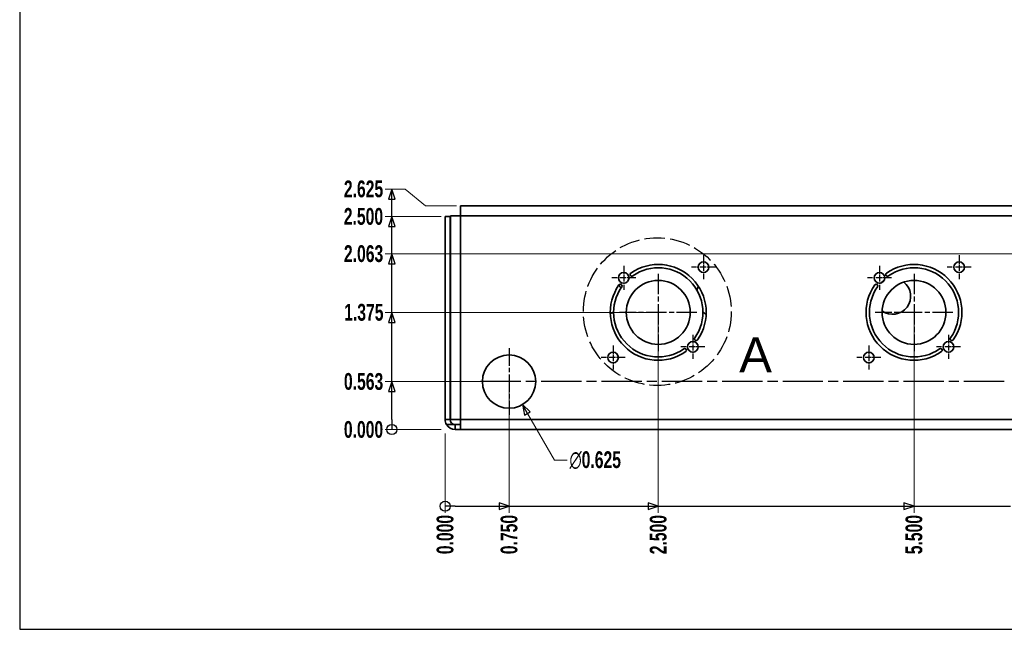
# Model space of a CAD drawing. Header units: millimetres. Extents: x 3 to 414, y 18 to 303.
# Tile 1 of 10: x 6 to 153, y 18 to 108. Entities that reach past the tile are written whole.
import ezdxf
from ezdxf.enums import TextEntityAlignment as Align

# ---------------------------------------------------------------- set-up
doc = ezdxf.new("R2010")
doc.units = ezdxf.units.MM
for name, pattern in [('CHAIN', [0.3543, 0.2362, -0.0295, 0.0591, -0.0295]), ('DASH_DOT', [0.182, 0.1181, -0.0295, 0.0049, -0.0295]), ('DASHED', [0.2068, 0.1655, -0.0413])]:
    doc.linetypes.add(name, pattern=pattern)
for name, color, linetype, lineweight in [('Center Mark(May)', 1, 'DASH_DOT', 25), ('Detail Circle Lines(May)', 1, 'DASHED', 25), ('Dimensions(May)', 7, 'Continuous', 25), ('Sketch Geometry(May)', 7, 'Continuous', 35), ('Symbols(May)', 7, 'Continuous', 25), ('Visible Edges(May)', 7, 'Continuous', 35), ('Visible Tangent Edges(May)', 7, 'Continuous', 35)]:
    doc.layers.add(name, color=color, linetype=linetype, lineweight=lineweight)
doc.styles.add('DEFAULT-MayBigText', font='arial.ttf')
doc.styles.add('DimISO-30 Roman 2.5', font='romab___.ttf', dxfattribs={"width": 0.7})
doc.styles.add('Text Style216', font='romab___.ttf', dxfattribs={"width": 0.8})
doc.styles.add('Text Style221', font='romab___.ttf', dxfattribs={"width": 0.9})
doc.styles.add('TitleVariablesH2_5-May', font='romab___.ttf', dxfattribs={"width": 0.7})
doc.dimstyles.new('ISO-30-May', dxfattribs={"dimtxt": 2.5, "dimasz": 1.5, "dimexe": 1, "dimexo": 0.6, "dimgap": 0.4, "dimtad": 0, "dimtoh": 1, "dimdec": 3, "dimlfac": 0.03937, "dimrnd": 1e-08, "dimzin": 0, "dimdsep": 46, "dimtxsty": 'DimISO-30 Roman 2.5', "dimblk": 'Filled-1', "dimcen": 0.09, "dimclrd": 132, "dimclre": 132, "dimclrt": 172, "dimazin": 0, "dimtfac": 1.1, "dimtmove": 0, "dimatfit": 3, "dimfxl": 0, "dimtolj": 1, "dimlwd": 18, "dimlwe": 18, "dimarcsym": 0})

# ---------------------------------------------------------------- blocks, each defined once
blk = doc.blocks.new('Borders A3_408x285')
at = {"layer": 'Sketch Geometry(May)', "color": 5, "linetype": 'Continuous', "lineweight": 25}
for p, q in [((6, 302.5), (6, 17.5)), ((6, 17.5), (414, 17.5))]:
    blk.add_line(p, q, dxfattribs=at)
at = {"layer": 'Symbols(May)', "color": 232}
for tag, style, width, p in [('Revision', 'Text Style216', 0.8, (260, 293.75)), ('Date', 'Text Style221', 0.9, (365, 293.75))]:
    blk.add_attdef(tag, text='', height=2.5, dxfattribs=dict(at, style=style, width=width)).set_placement(p, align=Align.MIDDLE_CENTER)
at = {"layer": 'Symbols(May)', "color": 232, "style": 'TitleVariablesH2_5-May', "width": 0.7}
blk.add_attdef('Revision_Note', text='', height=2.5, dxfattribs=at).set_placement((267, 293.75), align=Align.MIDDLE_LEFT)
blk = doc.blocks.new('2dDetail0')
at = {"layer": 'Detail Circle Lines(May)', "ltscale": 18.58045}
blk.add_circle((100.99, 64.85), 11.01, dxfattribs=at)
at = {"layer": 'Detail Circle Lines(May)', "insert": (113.18, 55.78), "char_height": 5.25, "attachment_point": 7, "style": 'DEFAULT-MayBigText'}
blk.add_mtext('A', dxfattribs=at)
blk = doc.blocks.new('*D81')
at = {"layer": 'Defpoints', "color": 0, "linetype": 'Continuous'}
for p in [(69.38, 47.27), (69.38, 47.27), (69.38, 34.84)]:
    blk.add_point(p, dxfattribs=at)
at = {"layer": 'Dimensions(May)', "color": 132, "linetype": 'Continuous', "lineweight": 18}
blk.add_line((69.38, 46.67), (69.38, 34.84), dxfattribs=at)
at = {"layer": 'Dimensions(May)', "color": 172, "linetype": 'Continuous', "lineweight": 20, "insert": (69.38, 31.62), "char_height": 2.5, "attachment_point": 5, "rotation": 90, "style": 'DimISO-30 Roman 2.5'}
blk.add_mtext('\\A1;0.000', dxfattribs=at)
blk = doc.blocks.new('Filled-1')
at = {"color": 0}
for p, q in [((0, 0), (-1, 0.333)), ((-1, 0.333), (-1, -0.333)), ((-1, 0), (0, 0)), ((-1, -0.333), (0, 0))]:
    blk.add_line(p, q, dxfattribs=at)
at = {"color": 0, "flags": 128}
blk.add_lwpolyline([(-1, -0.333), (0, 0)], dxfattribs=at)
at = {"color": 0}
blk.add_solid([(-1, -0.333), (0, 0), (-1, 0.333), (-1, -0.333)], dxfattribs=at)
blk = doc.blocks.new('*D82')
at = {"layer": 'Defpoints', "color": 0, "linetype": 'Continuous'}
for p in [(78.91, 54.42), (69.38, 47.27), (78.91, 34.84)]:
    blk.add_point(p, dxfattribs=at)
at = {"layer": 'Dimensions(May)', "color": 132, "linetype": 'Continuous', "lineweight": 18}
blk.add_line((78.91, 53.82), (78.91, 34.84), dxfattribs=at)
at = {"layer": 'Dimensions(May)', "color": 172, "linetype": 'Continuous', "lineweight": 20, "insert": (78.91, 31.62), "char_height": 2.5, "attachment_point": 5, "rotation": 90, "style": 'DimISO-30 Roman 2.5'}
blk.add_mtext('\\A1;0.750', dxfattribs=at)
blk = doc.blocks.new('*D83')
at = {"layer": 'Defpoints', "color": 0, "linetype": 'Continuous'}
for p in [(101.13, 64.73), (69.38, 47.27), (101.13, 34.84)]:
    blk.add_point(p, dxfattribs=at)
at = {"layer": 'Dimensions(May)', "color": 132, "linetype": 'Continuous', "lineweight": 18}
blk.add_line((101.13, 64.13), (101.13, 34.84), dxfattribs=at)
at = {"layer": 'Dimensions(May)', "color": 172, "linetype": 'Continuous', "lineweight": 20, "insert": (101.13, 31.61), "char_height": 2.5, "attachment_point": 5, "rotation": 90, "style": 'DimISO-30 Roman 2.5'}
blk.add_mtext('\\A1;2.500', dxfattribs=at)
blk = doc.blocks.new('*D84')
at = {"layer": 'Defpoints', "color": 0, "linetype": 'Continuous'}
for p in [(139.23, 64.73), (69.38, 47.27), (139.23, 34.84)]:
    blk.add_point(p, dxfattribs=at)
at = {"layer": 'Dimensions(May)', "color": 132, "linetype": 'Continuous', "lineweight": 18}
blk.add_line((139.23, 64.13), (139.23, 34.84), dxfattribs=at)
at = {"layer": 'Dimensions(May)', "color": 172, "linetype": 'Continuous', "lineweight": 20, "insert": (139.23, 31.61), "char_height": 2.5, "attachment_point": 5, "rotation": 90, "style": 'DimISO-30 Roman 2.5'}
blk.add_mtext('\\A1;5.500', dxfattribs=at)
blk = doc.blocks.new('*D85')
at = {"layer": 'Defpoints', "color": 0, "linetype": 'Continuous'}
for p in [(155.11, 54.42), (69.38, 47.27), (155.11, 34.84)]:
    blk.add_point(p, dxfattribs=at)
at = {"layer": 'Dimensions(May)', "color": 132, "linetype": 'Continuous', "lineweight": 18}
blk.add_line((155.11, 53.82), (155.11, 34.84), dxfattribs=at)
at = {"layer": 'Dimensions(May)', "color": 172, "linetype": 'Continuous', "lineweight": 20, "insert": (155.11, 31.62), "char_height": 2.5, "attachment_point": 5, "rotation": 90, "style": 'DimISO-30 Roman 2.5'}
blk.add_mtext('\\A1;6.750', dxfattribs=at)
blk = doc.blocks.new('*D86')
at = {"layer": 'Defpoints', "color": 0, "linetype": 'Continuous'}
for p in [(170.98, 64.73), (69.38, 47.27), (170.98, 34.84)]:
    blk.add_point(p, dxfattribs=at)
at = {"layer": 'Dimensions(May)', "color": 132, "linetype": 'Continuous', "lineweight": 18}
blk.add_line((170.98, 64.13), (170.98, 34.84), dxfattribs=at)
at = {"layer": 'Dimensions(May)', "color": 172, "linetype": 'Continuous', "lineweight": 20, "insert": (170.98, 31.61), "char_height": 2.5, "attachment_point": 5, "rotation": 90, "style": 'DimISO-30 Roman 2.5'}
blk.add_mtext('\\A1;8.000', dxfattribs=at)
blk = doc.blocks.new('*D87')
at = {"layer": 'Defpoints', "color": 0, "linetype": 'Continuous'}
for p in [(196.38, 59.97), (69.38, 47.27), (196.38, 34.84)]:
    blk.add_point(p, dxfattribs=at)
at = {"layer": 'Dimensions(May)', "color": 132, "linetype": 'Continuous', "lineweight": 18}
blk.add_line((196.38, 59.37), (196.38, 34.84), dxfattribs=at)
at = {"layer": 'Dimensions(May)', "color": 172, "linetype": 'Continuous', "lineweight": 20, "insert": (196.38, 31.02), "char_height": 2.5, "attachment_point": 5, "rotation": 90, "style": 'DimISO-30 Roman 2.5'}
blk.add_mtext('\\A1;10.000', dxfattribs=at)
blk = doc.blocks.new('*D88')
at = {"layer": 'Defpoints', "color": 0, "linetype": 'Continuous'}
for p in [(215.43, 59.97), (69.38, 47.27), (215.43, 34.84)]:
    blk.add_point(p, dxfattribs=at)
at = {"layer": 'Dimensions(May)', "color": 132, "linetype": 'Continuous', "lineweight": 18}
blk.add_line((215.43, 59.37), (215.43, 34.84), dxfattribs=at)
at = {"layer": 'Dimensions(May)', "color": 172, "linetype": 'Continuous', "lineweight": 20, "insert": (215.43, 31.02), "char_height": 2.5, "attachment_point": 5, "rotation": 90, "style": 'DimISO-30 Roman 2.5'}
blk.add_mtext('\\A1;11.500', dxfattribs=at)
blk = doc.blocks.new('*D89')
at = {"layer": 'Defpoints', "color": 0, "linetype": 'Continuous'}
for p in [(240.83, 66.32), (69.38, 47.27), (240.83, 34.84)]:
    blk.add_point(p, dxfattribs=at)
at = {"layer": 'Dimensions(May)', "color": 132, "linetype": 'Continuous', "lineweight": 18}
blk.add_line((240.83, 65.72), (240.83, 34.84), dxfattribs=at)
at = {"layer": 'Dimensions(May)', "color": 172, "linetype": 'Continuous', "lineweight": 20, "insert": (240.83, 31.02), "char_height": 2.5, "attachment_point": 5, "rotation": 90, "style": 'DimISO-30 Roman 2.5'}
blk.add_mtext('\\A1;13.500', dxfattribs=at)
blk = doc.blocks.new('*D90')
at = {"layer": 'Defpoints', "color": 0, "linetype": 'Continuous'}
for p in [(274.17, 66.32), (69.38, 47.27), (274.17, 34.84)]:
    blk.add_point(p, dxfattribs=at)
at = {"layer": 'Dimensions(May)', "color": 132, "linetype": 'Continuous', "lineweight": 18}
blk.add_line((274.17, 65.72), (274.17, 34.84), dxfattribs=at)
at = {"layer": 'Dimensions(May)', "color": 172, "linetype": 'Continuous', "lineweight": 20, "insert": (274.17, 31.02), "char_height": 2.5, "attachment_point": 5, "rotation": 90, "style": 'DimISO-30 Roman 2.5'}
blk.add_mtext('\\A1;16.125', dxfattribs=at)
blk = doc.blocks.new('*D91')
at = {"layer": 'Defpoints', "color": 0, "linetype": 'Continuous'}
for p in [(307.51, 61.18), (69.38, 47.27), (307.51, 34.84)]:
    blk.add_point(p, dxfattribs=at)
at = {"layer": 'Dimensions(May)', "color": 132, "linetype": 'Continuous', "lineweight": 18}
blk.add_line((307.51, 60.58), (307.51, 34.84), dxfattribs=at)
at = {"layer": 'Dimensions(May)', "color": 172, "linetype": 'Continuous', "lineweight": 20, "insert": (307.51, 31.02), "char_height": 2.5, "attachment_point": 5, "rotation": 90, "style": 'DimISO-30 Roman 2.5'}
blk.add_mtext('\\A1;18.750', dxfattribs=at)
blk = doc.blocks.new('*D92')
at = {"layer": 'Defpoints', "color": 0, "linetype": 'Continuous'}
for p in [(323.38, 48.77), (69.38, 47.27), (323.38, 34.84)]:
    blk.add_point(p, dxfattribs=at)
at = {"layer": 'Dimensions(May)', "color": 132, "linetype": 'Continuous', "lineweight": 18}
blk.add_line((323.38, 48.17), (323.38, 34.84), dxfattribs=at)
at = {"layer": 'Dimensions(May)', "color": 172, "linetype": 'Continuous', "lineweight": 20, "insert": (323.38, 30.96), "char_height": 2.5, "attachment_point": 5, "rotation": 90, "style": 'DimISO-30 Roman 2.5'}
blk.add_mtext('\\A1;20.000', dxfattribs=at)
blk = doc.blocks.new('2dTransSymbol5')
at = {"layer": 'Dimensions(May)'}
for p, q in [((70.88, 35.84), (69.38, 35.84)), ((70.88, 35.84), (77.41, 35.84)), ((78.91, 35.84), (77.41, 36.34)), ((77.41, 36.34), (77.41, 35.34)), ((77.41, 35.84), (78.91, 35.84)), ((77.41, 35.34), (78.91, 35.84)), ((78.91, 35.84), (99.63, 35.84)), ((101.13, 35.84), (99.63, 36.34)), ((99.63, 36.34), (99.63, 35.34)), ((99.63, 35.84), (101.13, 35.84)), ((99.63, 35.34), (101.13, 35.84)), ((101.13, 35.84), (137.73, 35.84)), ((139.23, 35.84), (137.73, 36.34)), ((137.73, 36.34), (137.73, 35.34)), ((137.73, 35.84), (139.23, 35.84)), ((137.73, 35.34), (139.23, 35.84)), ((139.23, 35.84), (153.61, 35.84))]:
    blk.add_line(p, q, dxfattribs=at)
at = {"layer": 'Dimensions(May)', "flags": 128}
for points in [[(77.41, 35.34), (78.91, 35.84)], [(99.63, 35.34), (101.13, 35.84)], [(137.73, 35.34), (139.23, 35.84)]]:
    blk.add_lwpolyline(points, dxfattribs=at)
at = {"layer": 'Dimensions(May)'}
blk.add_circle((69.38, 35.84), 0.75, dxfattribs=at)
for points in [[(77.41, 35.34), (78.91, 35.84), (77.41, 36.34), (77.41, 35.34)], [(99.63, 35.34), (101.13, 35.84), (99.63, 36.34), (99.63, 35.34)], [(137.73, 35.34), (139.23, 35.84), (137.73, 36.34), (137.73, 35.34)]]:
    blk.add_solid(points, dxfattribs=at)
blk = doc.blocks.new('*D94')
at = {"layer": 'Defpoints', "color": 0, "linetype": 'Continuous'}
for p in [(60.44, 47.27), (69.38, 47.27), (69.38, 47.27)]:
    blk.add_point(p, dxfattribs=at)
at = {"layer": 'Dimensions(May)', "color": 132, "linetype": 'Continuous', "lineweight": 18}
blk.add_line((68.78, 47.27), (60.44, 47.27), dxfattribs=at)
at = {"layer": 'Dimensions(May)', "color": 172, "linetype": 'Continuous', "lineweight": 20, "insert": (57.22, 47.27), "char_height": 2.5, "attachment_point": 5, "style": 'DimISO-30 Roman 2.5'}
blk.add_mtext('\\A1;0.000', dxfattribs=at)
blk = doc.blocks.new('*D95')
at = {"layer": 'Defpoints', "color": 0, "linetype": 'Continuous'}
for p in [(60.44, 54.42), (78.91, 54.42), (69.38, 47.27)]:
    blk.add_point(p, dxfattribs=at)
at = {"layer": 'Dimensions(May)', "color": 132, "linetype": 'Continuous', "lineweight": 18}
blk.add_line((78.31, 54.42), (60.44, 54.42), dxfattribs=at)
at = {"layer": 'Dimensions(May)', "color": 172, "linetype": 'Continuous', "lineweight": 20, "insert": (57.23, 54.42), "char_height": 2.5, "attachment_point": 5, "style": 'DimISO-30 Roman 2.5'}
blk.add_mtext('\\A1;0.563', dxfattribs=at)
blk = doc.blocks.new('*D96')
at = {"layer": 'Defpoints', "color": 0, "linetype": 'Continuous'}
for p in [(60.44, 64.73), (101.13, 64.73), (69.38, 47.27)]:
    blk.add_point(p, dxfattribs=at)
at = {"layer": 'Dimensions(May)', "color": 132, "linetype": 'Continuous', "lineweight": 18}
blk.add_line((100.53, 64.73), (60.44, 64.73), dxfattribs=at)
at = {"layer": 'Dimensions(May)', "color": 172, "linetype": 'Continuous', "lineweight": 20, "insert": (57.27, 64.73), "char_height": 2.5, "attachment_point": 5, "style": 'DimISO-30 Roman 2.5'}
blk.add_mtext('\\A1;1.375', dxfattribs=at)
blk = doc.blocks.new('*D97')
at = {"layer": 'Defpoints', "color": 0, "linetype": 'Continuous'}
for p in [(60.44, 73.47), (155.11, 73.47), (69.38, 47.27)]:
    blk.add_point(p, dxfattribs=at)
at = {"layer": 'Dimensions(May)', "color": 132, "linetype": 'Continuous', "lineweight": 18}
blk.add_line((154.51, 73.47), (60.44, 73.47), dxfattribs=at)
at = {"layer": 'Dimensions(May)', "color": 172, "linetype": 'Continuous', "lineweight": 20, "insert": (57.23, 73.47), "char_height": 2.5, "attachment_point": 5, "style": 'DimISO-30 Roman 2.5'}
blk.add_mtext('\\A1;2.063', dxfattribs=at)
blk = doc.blocks.new('*D98')
at = {"layer": 'Defpoints', "color": 0, "linetype": 'Continuous'}
for p in [(60.44, 83.12), (71.68, 80.61), (69.38, 47.27)]:
    blk.add_point(p, dxfattribs=at)
at = {"layer": 'Dimensions(May)', "color": 132, "linetype": 'Continuous', "lineweight": 18}
for p, q in [((63.44, 83.12), (60.44, 83.12)), ((66.44, 80.61), (63.44, 83.12)), ((71.08, 80.61), (66.44, 80.61))]:
    blk.add_line(p, q, dxfattribs=at)
at = {"layer": 'Dimensions(May)', "color": 172, "linetype": 'Continuous', "lineweight": 20, "insert": (57.22, 83.12), "char_height": 2.5, "attachment_point": 5, "style": 'DimISO-30 Roman 2.5'}
blk.add_mtext('\\A1;2.625', dxfattribs=at)
blk = doc.blocks.new('*D99')
at = {"layer": 'Defpoints', "color": 0, "linetype": 'Continuous'}
for p in [(60.44, 79.02), (69.38, 79.02), (69.38, 47.27)]:
    blk.add_point(p, dxfattribs=at)
at = {"layer": 'Dimensions(May)', "color": 132, "linetype": 'Continuous', "lineweight": 18}
blk.add_line((68.78, 79.02), (60.44, 79.02), dxfattribs=at)
at = {"layer": 'Dimensions(May)', "color": 172, "linetype": 'Continuous', "lineweight": 20, "insert": (57.21, 79.02), "char_height": 2.5, "attachment_point": 5, "style": 'DimISO-30 Roman 2.5'}
blk.add_mtext('\\A1;2.500', dxfattribs=at)
blk = doc.blocks.new('2dTransSymbol6')
at = {"layer": 'Dimensions(May)'}
for p, q in [((61.44, 83.12), (60.94, 81.62)), ((61.44, 81.62), (61.44, 83.12)), ((61.94, 81.62), (61.44, 83.12)), ((60.94, 81.62), (61.94, 81.62)), ((61.44, 79.02), (61.44, 81.62)), ((61.44, 79.02), (60.94, 77.52)), ((61.44, 77.52), (61.44, 79.02)), ((61.94, 77.52), (61.44, 79.02)), ((60.94, 77.52), (61.94, 77.52)), ((61.44, 73.47), (61.44, 77.52)), ((61.44, 73.47), (60.94, 71.97)), ((61.44, 71.97), (61.44, 73.47)), ((61.94, 71.97), (61.44, 73.47)), ((60.94, 71.97), (61.94, 71.97)), ((61.44, 64.73), (61.44, 71.97)), ((61.44, 64.73), (60.94, 63.23)), ((61.44, 63.23), (61.44, 64.73)), ((61.94, 63.23), (61.44, 64.73)), ((60.94, 63.23), (61.94, 63.23)), ((61.44, 54.42), (61.44, 63.23)), ((61.44, 54.42), (60.94, 52.92)), ((61.44, 52.92), (61.44, 54.42)), ((61.94, 52.92), (61.44, 54.42)), ((60.94, 52.92), (61.94, 52.92)), ((61.44, 48.77), (61.44, 52.92)), ((61.44, 48.77), (61.44, 47.27))]:
    blk.add_line(p, q, dxfattribs=at)
at = {"layer": 'Dimensions(May)', "flags": 128}
for points in [[(61.94, 81.62), (61.44, 83.12)], [(61.94, 77.52), (61.44, 79.02)], [(61.94, 71.97), (61.44, 73.47)], [(61.94, 63.23), (61.44, 64.73)], [(61.94, 52.92), (61.44, 54.42)]]:
    blk.add_lwpolyline(points, dxfattribs=at)
at = {"layer": 'Dimensions(May)'}
blk.add_circle((61.44, 47.27), 0.75, dxfattribs=at)
for points in [[(61.94, 81.62), (61.44, 83.12), (60.94, 81.62), (61.94, 81.62)], [(61.94, 77.52), (61.44, 79.02), (60.94, 77.52), (61.94, 77.52)], [(61.94, 71.97), (61.44, 73.47), (60.94, 71.97), (61.94, 71.97)], [(61.94, 63.23), (61.44, 64.73), (60.94, 63.23), (61.94, 63.23)], [(61.94, 52.92), (61.44, 54.42), (60.94, 52.92), (61.94, 52.92)]]:
    blk.add_solid(points, dxfattribs=at)
blk = doc.blocks.new('*D141')
at = {"layer": 'Defpoints', "color": 0, "linetype": 'Continuous'}
for p in [(76.92, 57.86), (80.89, 50.98)]:
    blk.add_point(p, dxfattribs=at)
at = {"layer": 'Dimensions(May)', "color": 132, "linetype": 'Continuous', "lineweight": 18}
for p, q in [((78.82, 54.42), (79, 54.42)), ((78.91, 54.33), (78.91, 54.51)), ((85.67, 42.7), (81.64, 49.68)), ((87.58, 42.7), (85.67, 42.7))]:
    blk.add_line(p, q, dxfattribs=at)
at = {"layer": 'Dimensions(May)', "color": 132, "linetype": 'Continuous', "lineweight": 18, "xscale": 1.5, "yscale": 1.5, "zscale": 1.5, "rotation": 120.0000000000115}
blk.add_blockref('Filled-1', (80.89, 50.98), dxfattribs=at)
at = {"layer": 'Dimensions(May)', "color": 172, "linetype": 'Continuous', "lineweight": 20, "insert": (91.74, 42.7), "char_height": 2.5, "attachment_point": 5, "style": 'DimISO-30 Roman 2.5'}
blk.add_mtext('\\A1;∅0.625', dxfattribs=at)

msp = doc.modelspace()

# ---------------------------------------------------------------- linework, layer by layer
at = {"layer": 'Center Mark(May)', "linetype": 'CHAIN', "ltscale": 3.986356}
for p, q in [((107.8615, 73.2572), (107.8615, 69.6697)), ((145.9615, 73.2572), (145.9615, 69.6697)), ((95.987, 71.6697), (95.987, 68.0822)), ((109.6552, 71.4634), (106.0677, 71.4634)), ((134.087, 71.6697), (134.087, 68.0822)), ((147.7552, 71.4634), (144.1677, 71.4634)), ((97.7807, 69.8759), (94.1932, 69.8759)), ((135.8807, 69.8759), (132.2932, 69.8759)), ((106.274, 61.3827), (106.274, 57.7952)), ((144.374, 61.3827), (144.374, 57.7952)), ((94.3995, 59.7952), (94.3995, 56.2077)), ((108.0677, 59.5889), (104.4802, 59.5889)), ((132.4995, 59.7952), (132.4995, 56.2077)), ((146.1677, 59.5889), (142.5802, 59.5889)), ((96.1932, 58.0014), (92.6057, 58.0014)), ((134.2932, 58.0014), (130.7057, 58.0014))]:
    msp.add_line(p, q, dxfattribs=at)
at = {"layer": 'Center Mark(May)', "linetype": 'CHAIN', "ltscale": 12.806565}
for p, q in [((101.1305, 70.4949), (101.1305, 58.9699)), ((139.2305, 70.4949), (139.2305, 58.9699)), ((106.893, 64.7324), (95.368, 64.7324)), ((144.993, 64.7324), (133.468, 64.7324))]:
    msp.add_line(p, q, dxfattribs=at)
at = {"layer": 'Center Mark(May)', "linetype": 'CHAIN', "ltscale": 11.042523}
msp.add_line((78.9055, 59.3888), (78.9055, 49.4513), dxfattribs=at)
at = {"layer": 'Center Mark(May)', "linetype": 'CHAIN', "ltscale": 25.402201}
msp.add_line((152.6713, 54.42), (73.9367, 54.42), dxfattribs=at)
at = {"layer": 'Visible Edges(May)'}
for p, q in [((71.6835, 80.6074), (321.0774, 80.6074)), ((71.6835, 80.6074), (71.6835, 79.1074)), ((69.3805, 79.0199), (70.1305, 79.0199)), ((69.3805, 48.7699), (69.3805, 79.0199)), ((70.1305, 79.0199), (70.1305, 48.7699)), ((70.1835, 79.1074), (71.6835, 79.1074)), ((70.1835, 48.7699), (70.1835, 79.1074)), ((70.1305, 48.7699), (69.3805, 48.7699)), ((70.1835, 48.7699), (71.6835, 48.7699)), ((71.6835, 47.2699), (71.6835, 48.7699)), ((70.8805, 48.0199), (71.6835, 48.0199)), ((71.6835, 47.2699), (70.8805, 47.2699)), ((321.0774, 47.2699), (71.6835, 47.2699))]:
    msp.add_line(p, q, dxfattribs=at)
for centre, radius in [((107.8615, 71.4634), 0.7937), ((145.9615, 71.4634), 0.7937), ((95.987, 69.8759), 0.7937), ((134.087, 69.8759), 0.7937), ((101.1305, 64.7324), 4.7625), ((139.2305, 64.7324), 4.7625), ((106.274, 59.5889), 0.7937), ((144.374, 59.5889), 0.7937), ((94.3995, 58.0014), 0.7937), ((132.4995, 58.0014), 0.7937), ((78.9055, 54.42), 3.9688)]:
    msp.add_circle(centre, radius, dxfattribs=at)
for centre, radius, start, end in [((101.1305, 64.7324), 7.1437, 325.018266, 124.981734), ((139.2305, 64.7324), 7.1437, 325.018266, 124.981734), ((97.1782, 70.3807), 0.25, 124.981734, 304.981734), ((101.1305, 64.7324), 6.6437, 325.018266, 124.981734), ((135.2782, 70.3807), 0.25, 124.981734, 304.981734), ((139.2305, 64.7324), 6.6437, 325.018266, 124.981734), ((136.0555, 67.12), 2.6797, 118.672465, 132.402891), ((136.0555, 67.12), 2.6797, 233.812109, 52.301559), ((101.1305, 64.7324), 7.1437, 145.018266, 304.981734), ((101.1305, 64.7324), 6.6437, 145.018266, 304.981734), ((93.193, 67.12), 2.6797, 27.646131, 39.241467), ((95.4822, 68.6847), 0.25, 325.018266, 145.018266), ((109.8681, 67.12), 3.125, 151.364062, 162.644766), ((139.2305, 64.7324), 7.1438, 145.018266, 304.981734), ((139.2305, 64.7324), 6.6438, 145.018266, 304.981734), ((133.5822, 68.6847), 0.25, 325.018266, 145.018266), ((136.0555, 67.12), 2.6797, 146.887729, 148.967618), ((93.193, 67.12), 2.6797, 287.275959, 298.871295), ((109.8681, 67.12), 3.125, 227.921837, 239.202541), ((106.7788, 60.7801), 0.25, 145.018266, 325.018266), ((144.8788, 60.7801), 0.25, 145.018266, 325.018266), ((105.0828, 59.0841), 0.25, 304.981733, 124.981734), ((143.1828, 59.0841), 0.25, 304.981734, 124.981734), ((70.8805, 48.7699), 1.5, 180, 210), ((70.8805, 48.7699), 0.75, 180, 270), ((70.8805, 48.7699), 1.5, 210, 270)]:
    msp.add_arc(centre, radius, start, end, dxfattribs=at)
at = {"layer": 'Visible Tangent Edges(May)'}
for p, q in [((321.0774, 79.1074), (71.6835, 79.1074)), ((71.6835, 79.1074), (71.6835, 48.7699)), ((71.6835, 48.7699), (321.0774, 48.7699)), ((69.5814, 48.0199), (70.8805, 48.0199)), ((70.8805, 47.2699), (70.8805, 48.0199))]:
    msp.add_line(p, q, dxfattribs=at)

# ---------------------------------------------------------------- block references
msp.add_blockref('Borders A3_408x285', (0, 0))
at = {"layer": 'Detail Circle Lines(May)'}
msp.add_blockref('2dDetail0', (0, 0), dxfattribs=at)
at = {"layer": 'Dimensions(May)'}
for name in ['2dTransSymbol6', '2dTransSymbol5']:
    msp.add_blockref(name, (0, 0), dxfattribs=at)

# ---------------------------------------------------------------- dimensions: what is measured, and where the dimension line sits
at = {"layer": 'Dimensions(May)', "color": 132, "linetype": 'Continuous', "lineweight": 20}
for feature_location, offset, dtype, origin, picture, middle in [((71.6835, 80.6074), (-11.2389, 2.5077), 0, (69.3805, 47.2699), '*D98', (57.2218, 83.1152)), ((69.3805, 79.0199), (-8.9358, 0), 0, (69.3805, 47.2699), '*D99', (57.2141, 79.0199)), ((155.1055, 73.47), (-94.6608, 0), 0, (69.3805, 47.2699), '*D97', (57.2256, 73.47)), ((101.1305, 64.7324), (-40.6858, 0), 0, (69.3805, 47.2699), '*D96', (57.2744, 64.7324)), ((240.8305, 66.3199), (0, -31.4827), 1, (69.3805, 47.2699), '*D89', (240.8305, 31.0169)), ((274.168, 66.3199), (0, -31.4827), 1, (69.3805, 47.2699), '*D90', (274.168, 31.0246)), ((101.1305, 64.7324), (0, -29.8952), 1, (69.3805, 47.2699), '*D83', (101.1305, 31.6066)), ((139.2305, 64.7324), (0, -29.8952), 1, (69.3805, 47.2699), '*D84', (139.2305, 31.6105)), ((170.9805, 64.7324), (0, -29.8952), 1, (69.3805, 47.2699), '*D86', (170.9805, 31.6118)), ((307.5055, 61.1764), (0, -26.3392), 1, (69.3805, 47.2699), '*D91', (307.5055, 31.0169)), ((196.3805, 59.9699), (0, -25.1327), 1, (69.3805, 47.2699), '*D87', (196.3805, 31.0169)), ((215.4305, 59.9699), (0, -25.1327), 1, (69.3805, 47.2699), '*D88', (215.4305, 31.0169)), ((78.9055, 54.42), (-18.4608, 0), 0, (69.3805, 47.2699), '*D95', (57.2346, 54.42)), ((78.9055, 54.42), (0, -19.5828), 1, (69.3805, 47.2699), '*D82', (78.9055, 31.6156)), ((155.1055, 54.42), (0, -19.5828), 1, (69.3805, 47.2699), '*D85', (155.1055, 31.6208)), ((69.3804614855, 47.2699304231), (-8.9358265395, 0), 0, (69.3804614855, 47.2699304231), '*D94', (57.2230491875, 47.2699304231)), ((323.3805, 48.7699), (0, -13.9327), 1, (69.3805, 47.2699), '*D92', (323.3805, 30.9642)), ((69.3804614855, 47.2699304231), (0, -12.4327338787), 1, (69.3804614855, 47.2699304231), '*D81', (69.3804614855, 31.615610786))]:
    dim = msp.add_ordinate_dim(feature_location=feature_location, offset=offset, dtype=dtype, origin=origin, dimstyle='ISO-30-May', override={"dimtad": 0, "dimdec": 3, "dimlfac": 0.07874, "dimtp": 0, "dimtm": 0, "dimtdec": 2}, dxfattribs=at)
    dim.commit()
    dim.dimension.update_dxf_attribs({"geometry": picture, "text_midpoint": middle})
dim = msp.add_diameter_dim_2p(p1=(76.9211, 57.8571), p2=(80.8898, 50.983), dimstyle='ISO-30-May', override={"dimtih": 1, "dimdec": 3, "dimlfac": 0.07874, "dimtp": 0, "dimtm": 0, "dimtdec": 2, "dimtofl": 0}, dxfattribs=at)
dim.commit()
dim.dimension.update_dxf_attribs({"geometry": '*D141', "text_midpoint": (91.7396, 42.6973), "dimtype": 163})

doc.saveas('drawing.dxf')
